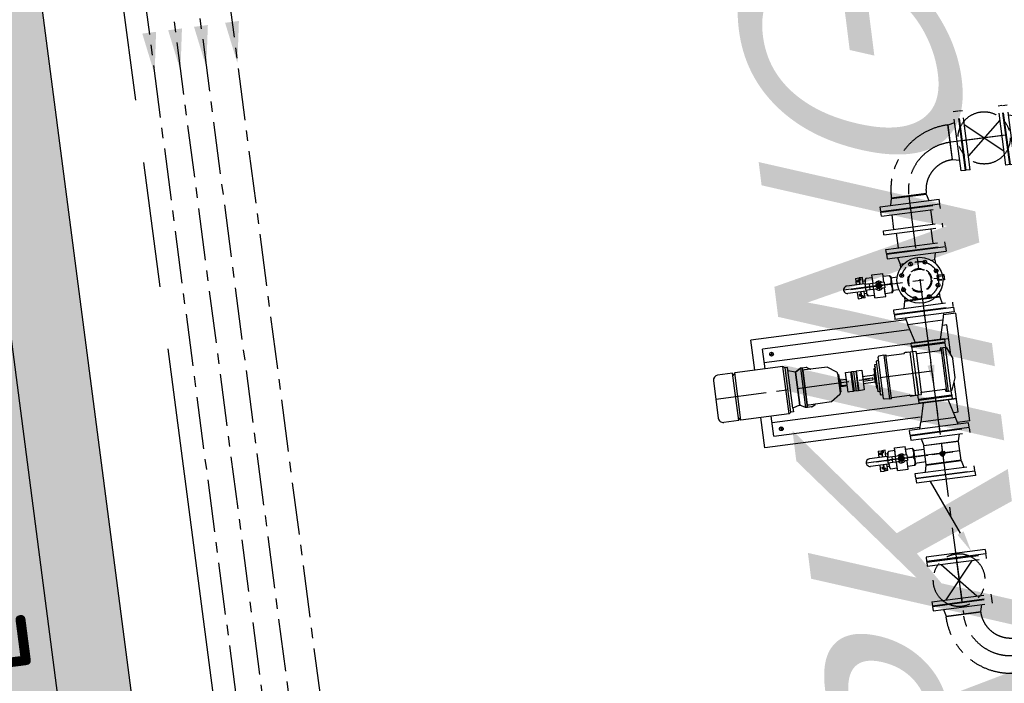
# Model space of a CAD drawing. Extents: x 117893332 to 118394757, y 454959407 to 455669244.
# Tile 243 of 256: x 118248366 to 118253081, y 455257434 to 455260611. Entities that reach past the tile are written whole.
import ezdxf

# ---------------------------------------------------------------- set-up
doc = ezdxf.new("R2010")
doc.units = 0
doc.header["$LTSCALE"] = 200
for name, pattern in [('AM_ISO08W050', [18, 12, -1.5, 3, -1.5]), ('CENTER', [2, 1.25, -0.25, 0.25, -0.25]), ('HIDDEN', [0.375, 0.25, -0.125])]:
    doc.linetypes.add(name, pattern=pattern)
doc.layers.get('0').update_dxf_attribs({"linetype": 'CONTINUOUS'})
for name, color, linetype in [('0H', 6, 'CENTER'), ('0Hid', 6, 'HIDDEN'), ('0Hu1', 6, 'CONTINUOUS'), ('0Symbol', 6, 'CONTINUOUS'), ('EL_N_A_EB00----REVISIE~-_-----', 1, 'CONTINUOUS'), ('GRAAFWERKZAAMHEDEN', 6, 'CONTINUOUS'), ('ME_N_D_EB00----hollandia~-_-----', 135, 'CONTINUOUS'), ('ZU_B_D_EB00----ONDERDEEL~-_-----', 7, 'CONTINUOUS'), ('ZU_N_-_TB00----tekst__50_^200~-_-----', 7, 'CONTINUOUS'), ('ZU_N_A_HV01----_arcering verharding gv asfalt~v_-----', 253, 'CONTINUOUS'), ('ZU_N_A_HV02----_arcering verharding ov betontegels-halfsteensverband~v_-----', 253, 'CONTINUOUS'), ('ZU_N_A_HV02----molgoot ov betonstraatsteen~v_-----', 253, 'CONTINUOUS'), ('ZU_N_A_HV02AAR-_arcering verharding ov betonstraatsteen-halfsteensverband~v_-----', 253, 'CONTINUOUS')]:
    doc.layers.add(name, color=color, linetype=linetype)
doc.layers.add('AM_7', color=6, linetype='AM_ISO08W050', lineweight=25)
doc.layers.add('ZU_N_-_DX1AMA--_maatvoering_LIN__18_^200', color=7, linetype='CONTINUOUS', lineweight=18)
doc.styles.add('BURO-025', font='Isocp.shx', dxfattribs={"height": 500})
doc.styles.add('TAUW-ISOCP', font='tcb_isocp.shx')
doc.styles.add('tcb_isocp', font='tcb_isocp.shx')
doc.dimstyles.new('tzu18-dot_^200', dxfattribs={"dimscale": 200, "dimtxt": 1.8, "dimasz": 3, "dimexe": 2, "dimexo": 0, "dimgap": 0.5, "dimtad": 1, "dimdec": 0, "dimzin": 0, "dimdsep": 46, "dimtxsty": 'TAUW-ISOCP', "dimblk": 'DOTSMALL', "dimcen": 2, "dimdle": 1.5, "dimclre": 8, "dimadec": 0, "dimazin": 0, "dimtp": 1, "dimtm": 1, "dimtfac": 1, "dimtix": 1, "dimtmove": 1, "dimatfit": 3, "dimldrblk": 'DOTSMALL', "dimfxl": 1, "dimtvp": 0.5, "dimtolj": 1, "dimtzin": 0, "dimlwd": -1, "dimlwe": 5, "dimarcsym": 0})
pattern_1 = [(97.41631, (118248804.68, 455213277.58), (-208.2432, -27.10636), []), (187.4163, (118248804.68, 455213277.6), (54.2127, -416.4864), [210, -210]), (187.4163, (118248777.57, 455213485.83), (54.2127, -416.4864), [-210, 210])]

# ---------------------------------------------------------------- blocks, each defined once
blk = doc.blocks.new('_DotSmall')
at = {"color": 0, "linetype": 'ByBlock', "const_width": 0.5}
blk.add_lwpolyline([(-0.0625, 0, 1), (0.0625, 0, 1)], format="xyb", close=True, dxfattribs=at)
blk = doc.blocks.new('*D186')
at = {"layer": 'ZU_N_-_DX1AMA--_maatvoering_LIN__18_^200', "color": 8, "lineweight": 5, "transparency": 16777216}
for p, q in [((118278757.1, 455268641.9), (118279128.1, 455265792.1)), ((118232215.2, 455260815), (118232359.8, 455259704.4))]:
    blk.add_line(p, q, dxfattribs=at)
at = {"layer": 'ZU_N_-_DX1AMA--_maatvoering_LIN__18_^200', "color": 0, "transparency": 16777216}
blk.add_line((118279373.9, 455266227.4), (118232010.7, 455260062.3), dxfattribs=at)
at = {"layer": 'ZU_N_-_DX1AMA--_maatvoering_LIN__18_^200', "color": 0, "transparency": 16777216, "xscale": 600, "yscale": 600, "zscale": 600}
for p, rotation in [((118279076.4, 455266188.7), 7.416313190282), ((118232308.2, 455260101), 187.416313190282)]:
    blk.add_blockref('_DotSmall', p, dxfattribs=dict(at, rotation=rotation))
at = {"layer": 'ZU_N_-_DX1AMA--_maatvoering_LIN__18_^200', "color": 0, "transparency": 16777216, "insert": (118253810.1, 455262617.5), "char_height": 360, "attachment_point": 5, "rotation": 187.4163, "style": 'TAUW-ISOCP'}
blk.add_mtext('\\A1;47163', dxfattribs=at)
blk = doc.blocks.new('*D187')
at = {"layer": 'ZU_N_-_DX1AMA--_maatvoering_LIN__18_^200', "color": 8, "lineweight": 5, "transparency": 16777216}
for p, q in [((118274071.9, 455265335.6), (118274216.5, 455264225)), ((118232334, 455259902.7), (118232478.6, 455258792.1))]:
    blk.add_line(p, q, dxfattribs=at)
at = {"layer": 'ZU_N_-_DX1AMA--_maatvoering_LIN__18_^200', "color": 0, "transparency": 16777216}
blk.add_line((118274462.4, 455264660.3), (118232129.4, 455259150), dxfattribs=at)
at = {"layer": 'ZU_N_-_DX1AMA--_maatvoering_LIN__18_^200', "color": 0, "transparency": 16777216, "xscale": 600, "yscale": 600, "zscale": 600}
for p, rotation in [((118274164.9, 455264621.6), 7.416313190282), ((118232426.9, 455259188.7), 187.416313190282)]:
    blk.add_blockref('_DotSmall', p, dxfattribs=dict(at, rotation=rotation))
at = {"layer": 'ZU_N_-_DX1AMA--_maatvoering_LIN__18_^200', "color": 0, "transparency": 16777216, "insert": (118253928.9, 455261705.2), "char_height": 360, "attachment_point": 5, "rotation": 187.4163, "style": 'TAUW-ISOCP'}
blk.add_mtext('\\A1;42090', dxfattribs=at)
blk = doc.blocks.new('*D198')
at = {"layer": 'ZU_N_-_DX1AMA--_maatvoering_LIN__18_^200', "color": 0, "transparency": 16777216}
blk.add_line((118248559, 455234176.9), (118230724.3, 455371190.8), dxfattribs=at)
at = {"layer": 'ZU_N_-_DX1AMA--_maatvoering_LIN__18_^200', "color": 8, "lineweight": 5, "transparency": 16777216}
for p, q in [((118230316.8, 455370835.2), (118231159.7, 455370944.9)), ((118239728, 455233330), (118248916.9, 455234526.1))]:
    blk.add_line(p, q, dxfattribs=at)
at = {"layer": 'ZU_N_-_DX1AMA--_maatvoering_LIN__18_^200', "color": 0, "transparency": 16777216, "xscale": 600, "yscale": 600, "zscale": 600}
for p, rotation in [((118230763.1, 455370893.3), 97.41631319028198), ((118248520.3, 455234474.4), 277.416313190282)]:
    blk.add_blockref('_DotSmall', p, dxfattribs=dict(at, rotation=rotation))
at = {"layer": 'ZU_N_-_DX1AMA--_maatvoering_LIN__18_^200', "color": 0, "transparency": 16777216, "insert": (118247961.7, 455236596.2), "char_height": 360, "attachment_point": 5, "rotation": 97.4163, "style": 'TAUW-ISOCP'}
blk.add_mtext('\\A1;137570', dxfattribs=at)
blk = doc.blocks.new('LD150ba')
for p, q in [((0, 142.5), (0, -142.5)), ((0, 142.5), (19, 142.5)), ((19, 142.5), (19, -142.5)), ((191, 142.5), (191, -142.5)), ((191, 142.5), (210, 142.5)), ((210, 142.5), (210, -142.5)), ((19, -75), (191, 75)), ((19, 75), (191, -75)), ((0, -142.5), (19, -142.5)), ((191, -142.5), (210, -142.5))]:
    blk.add_line(p, q)
at = {"color": 0, "linetype": 'ByBlock'}
blk.add_line((0, 0), (210, 0), dxfattribs=at)
blk.add_circle((105, 0), 125)
blk = doc.blocks.new('B150')
for p, q in [((-84.1, 0), (84.2, 0)), ((228.5, -144.3), (228.5, -312.6))]:
    blk.add_line(p, q)
for radius in [312.6, 144.3]:
    blk.add_arc((228.5, 0), radius, 180, 270)
at = {"color": 0, "linetype": 'ByBlock'}
blk.add_arc((228.5, 0), 228.5, 180, 270, dxfattribs=at)
blk = doc.blocks.new('Vof150')
for p, q in [((-92, -33), (-84.15, 0)), ((-84.15, 0), (84.15, 0)), ((84.15, 0), (92, -33)), ((-142.5, -33), (142.5, -33)), ((-142.5, -55), (-142.5, -33)), ((142.5, -55), (142.5, -33)), ((-142.5, -55), (142.5, -55))]:
    blk.add_line(p, q)
blk = doc.blocks.new('A$C4958029E')
for p, q in [((-290, -142.5), (-290, 142.5)), ((-290, 142.5), (-268, 142.5)), ((-268, 142.5), (-268, -142.5)), ((268, 142.5), (268, -142.5)), ((290, 142.5), (268, 142.5)), ((290, -142.5), (290, 142.5)), ((-210, 100), (-210, 81.5)), ((-65, 100), (-210, 100)), ((-145, -790), (-145, 100)), ((-101, 85.2), (-47.2, 107.3)), ((47.2, 107.3), (-47.2, 107.3)), ((101, 85.2), (47.2, 107.3)), ((210, 100), (65, 100)), ((145, -790), (145, 100)), ((145, 100), (145, -80)), ((210, 81.5), (210, 100)), ((-268, 92), (-235, 84.2)), ((-235, 84.2), (-235, -84.2)), ((-235, 84.2), (-145, 60)), ((-145, 80), (-145, -80)), ((-145, -80), (-145, 80)), ((-145, 80), (-130, 80)), ((-145, 0), (-145, 60)), ((-130, 80), (-130, -80)), ((-125, 80), (-130, 80)), ((-125, 80), (-105, 80.5)), ((-125, 80), (-125, -80)), ((105, 80.5), (-105, 80.5)), ((-105, 67.5), (-105, 80.5)), ((105, 67.5), (-105, 67.5)), ((-105, 57.1), (-105, 67.5)), ((-105, 57.5), (105, 57.5)), ((-94.5, 52.9), (-103.5, 55.1)), ((-93, -59.7), (-93, 50.9)), ((93, -59.7), (93, 50.9)), ((94.5, 52.9), (103.5, 55.1)), ((125, 80), (105, 80.5)), ((105, 67.5), (105, 80.5)), ((105, 57.1), (105, 67.5)), ((125, -80), (125, 80)), ((125, 80), (130, 80)), ((125, 0), (125, 66.8)), ((130, -80), (130, 80)), ((130, 80), (145, 80)), ((235, 84.2), (145, 60)), ((145, -80), (145, 80)), ((145, 0), (145, 60)), ((268, 92), (235, 84.2)), ((235, 84.2), (235, -84.2)), ((-268, -92), (-235, -84.2)), ((-145, -60), (-235, -84.2)), ((-210, -81.5), (-210, -790)), ((-130, -80), (-145, -80)), ((-125, -80), (-130, -80)), ((-125, -80), (-105, -80.5)), ((-105, -62.5), (-93, -62.5)), ((-105, -77.5), (-105, -62.5)), ((105, -77.5), (-105, -77.5)), ((-105, -117.5), (-105, -77.5)), ((-105, -92.5), (105, -92.5)), ((-96, -62.5), (93, -62.5)), ((18.1, -77.5), (105, -77.5)), ((105, -62.5), (93, -62.5)), ((105, -77.5), (105, -62.5)), ((105, -117.5), (105, -77.5)), ((125, -80), (105, -80.5)), ((125, -80), (130, -80)), ((145, -80), (130, -80)), ((145, -60), (235, -84.2)), ((210, -790), (210, -81.5)), ((268, -92), (235, -84.2)), ((-105, -97.5), (-105, -114.5)), ((-104, -117.5), (-105, -117.5)), ((-101, -206.5), (-101, -120.5)), ((101, -206.5), (101, -120.5)), ((104, -117.5), (105, -117.5)), ((105, -97.5), (105, -114.5)), ((-290, -142.5), (-268, -142.5)), ((290, -142.5), (268, -142.5)), ((-105, -207.5), (-101, -206.5)), ((105, -207.5), (-105, -207.5)), ((-105, -217.5), (-105, -207.5)), ((-105, -217.5), (105, -217.5)), ((-105, -217.5), (-103.2, -242.7)), ((105, -207.5), (101, -206.5)), ((105, -217.5), (103.2, -242.7)), ((105, -217.5), (105, -207.5)), ((100.2, -245.5), (-100.2, -245.5)), ((-82.5, -245.5), (-82.5, -254.5)), ((-79.5, -257.5), (65, -257.5)), ((-65, -257.5), (-65, -267.5)), ((-65, -267.5), (-50, -267.5)), ((-56, -267.5), (-59, -267.5)), ((-50, -267.5), (-46, -271.5)), ((-46, -271.5), (-50, -267.5)), ((50, -267.5), (-50, -267.5)), ((46, -271.5), (-46, -271.5)), ((-22.5, -274.5), (-22.5, -271.5)), ((-22.5, -271.5), (0, -271.5)), ((22.5, -274.5), (-22.5, -274.5)), ((-17.5, -332), (-17.5, -274.5)), ((17.5, -274.5), (17.5, -332)), ((79.5, -257.5), (22.5, -257.5)), ((22.5, -271.5), (22.5, -274.5)), ((50, -267.5), (46, -271.5)), ((65, -267.5), (50, -267.5)), ((65, -257.5), (65, -267.5)), ((82.5, -245.5), (82.5, -254.5)), ((-5, -332), (-5, -287.5)), ((5, -332), (5, -287.5)), ((-47.5, -332), (47.5, -332)), ((-47.5, -358), (-47.5, -332)), ((-47.5, -358), (47.5, -358)), ((-47.5, -381), (-47.5, -361)), ((-47.5, -361), (47.5, -361)), ((-47.5, -371), (47.5, -371)), ((47.5, -332), (47.5, -358)), ((47.5, -361), (47.5, -381)), ((-47.5, -381), (47.5, -381)), ((-47.5, -410), (-47.5, -384)), ((47.5, -384), (-47.5, -384)), ((47.5, -410), (-47.5, -410)), ((-15, -441), (-15, -410)), ((14.5, -410), (14.5, -434)), ((18, -410), (18, -438)), ((47.5, -384), (47.5, -402)), ((47.5, -402), (47.5, -410)), ((-54, -451.2), (-83.1, -494.8)), ((-46.5, -449), (-49.8, -449)), ((-46.5, -449), (46.5, -449)), ((-42.5, -445), (42.5, -445)), ((-17.5, -445), (-17.5, -441)), ((-17.5, -441), (-15, -441)), ((15, -438.5), (-15, -438.5)), ((15, -441), (-15, -441)), ((18, -438), (15, -438)), ((15, -438), (15, -441)), ((15, -441), (17.5, -441)), ((17.5, -441), (17.5, -445)), ((46.5, -449), (49.8, -449)), ((54, -451.2), (83.1, -494.8)), ((-83.1, -494.8), (-84.3, -561.8)), ((83.1, -494.8), (84.3, -561.8)), ((-84.3, -561.8), (-84.5, -573.8)), ((84.3, -561.8), (84.5, -573.8)), ((-95, -593.3), (-95, -612.5)), ((95, -612.5), (-95, -612.5)), ((-95, -612.5), (-95, -622)), ((-94.3, -590.8), (-85.1, -574.9)), ((-84.5, -573.8), (-85, -603.5)), ((-85, -603.5), (-85, -612)), ((-85, -612), (95, -612)), ((-85, -612.5), (95, -612.5)), ((84.5, -573.8), (85, -603.5)), ((85, -603.5), (85, -612)), ((94.3, -590.8), (85.1, -574.9)), ((95, -593.3), (95, -612.5)), ((95, -612.5), (95, -622)), ((-95, -622), (95, -622)), ((-95, -622), (-80, -648)), ((-95, -622), (-80, -648)), ((-80, -648), (-95, -622)), ((-80, -648.5), (-90, -682)), ((-80, -648), (80, -648)), ((-80, -648), (80, -648)), ((-80, -648.5), (-80, -648)), ((-80, -648.5), (80, -648.5)), ((-80, -648.5), (80, -648.5)), ((-80, -648.5), (-80, -648.5)), ((95, -622), (80, -648)), ((95, -622), (80, -648)), ((80, -648.5), (80, -648)), ((80, -648.5), (80, -648.5)), ((80, -648.5), (90, -682)), ((-107, -694), (-114, -704)), ((114, -704), (-114, -704)), ((-114, -704), (-114, -936.7)), ((-107, -682), (-107, -694)), ((90, -682), (-107, -682)), ((107, -694), (-107, -694)), ((90, -682), (107, -682)), ((107, -682), (107, -694)), ((107, -694), (114, -704)), ((114, -704), (114, -936.7)), ((-114, -790), (-210, -790)), ((210, -790), (114, -790)), ((-114, -936.7), (-102.6, -946.7)), ((114, -936.7), (-114, -936.7)), ((114, -936.7), (102.6, -946.7)), ((-114, -946.7), (-114, -1019.3)), ((114, -946.7), (-114, -946.7)), ((114, -946.7), (114, -1019.3)), ((-90.6, -1042.7), (90.6, -1042.7))]:
    blk.add_line(p, q)
blk.add_lwpolyline([(14.5, -434), (14.5, -434.1), (14.5, -434.3), (14.5, -434.4), (14.5, -434.6), (14.5, -434.7), (14.5, -434.8), (14.5, -435), (14.5, -435.1), (14.5, -435.2), (14.5, -435.4), (14.5, -435.5), (14.5, -435.6), (14.5, -435.8), (14.5, -435.9), (14.5, -436), (14.5, -436.1), (14.5, -436.2), (14.6, -436.4), (14.6, -436.5), (14.6, -436.6), (14.6, -436.7), (14.6, -436.8), (14.6, -436.9), (14.6, -437), (14.7, -437.1), (14.7, -437.2), (14.7, -437.2), (14.7, -437.3), (14.7, -437.4), (14.7, -437.5), (14.7, -437.5), (14.8, -437.6), (14.8, -437.7), (14.8, -437.7), (14.8, -437.8), (14.8, -437.8), (14.9, -437.8), (14.9, -437.9), (14.9, -437.9), (14.9, -437.9), (14.9, -438), (14.9, -438), (15, -438), (15, -438), (15, -438)])
for centre in [(-180, -750), (180, -750)]:
    blk.add_circle(centre, 9)
for centre, radius, start, end in [((-105, 82.5), 2, 270, 360), ((-103, 57.1), 2, 180, 255.9638), ((-100, 82.3), 3, 108.6418, 180), ((-95, 50.9), 2, 360, 75.9637), ((95, 50.9), 2, 104.0363, 180), ((100, 82.3), 3, 360, 71.3582), ((105, 82.5), 2, 180, 270), ((103, 57.1), 2, 284.0362, 360), ((-96, -59.5), 3, 270, 360), ((96, -59.5), 3, 180, 270), ((-104, -120.5), 3, 360, 90), ((104, -120.5), 3, 90, 180), ((-100.2, -242.5), 3, 184.0856, 270), ((-79.5, -254.5), 3, 180, 270), ((0, -287.5), 5, 360, 180), ((79.5, -254.5), 3, 270, 360), ((100.2, -242.5), 3, 270, 355.9144), ((-49.8, -454), 5, 90, 146.2268), ((-46.5, -445), 4, 270, 0), ((46.5, -445), 4, 180, 270), ((49.8, -454), 5, 33.7732, 90), ((-90, -593.3), 5, 150, 180), ((-89.5, -572.4), 5, 330, 359), ((89.5, -572.4), 5, 181, 210), ((90, -593.3), 5, 0, 30), ((-90.6, -1019.3), 23.4, 180, 270), ((90.6, -1019.3), 23.4, 270, 0)]:
    blk.add_arc(centre, radius, start, end)
at = {"layer": '0H', "color": 1, "linetype": 'CENTER'}
for p, q in [((-290, 0), (290, 0)), ((0, 0), (0, -1042.7))]:
    blk.add_line(p, q, dxfattribs=at)
at = {"layer": '0H'}
for p, q in [((-189, -750), (-171, -750)), ((-180, -759), (-180, -741)), ((171, -750), (189, -750)), ((180, -759), (180, -741))]:
    blk.add_line(p, q, dxfattribs=at)
blk = doc.blocks.new('TK150')
for p, q in [((3, 142.5), (3, -142.5)), ((3, 142.5), (25, 142.5)), ((25, 142.5), (25, -142.5)), ((381, 142.5), (381, -142.5)), ((381, 142.5), (403, 142.5)), ((403, 142.5), (403, -142.5)), ((288.8, 36.3), (25, -74.3)), ((3, -142.5), (25, -142.5)), ((381, -142.5), (403, -142.5))]:
    blk.add_line(p, q)
blk.add_solid([(282.3, 51.7), (295.2, 21), (381, 75)])
blk = doc.blocks.new('sok-DN15ba')
at = {"color": 0, "linetype": 'ByBlock'}
for p, q in [((12.5, 0), (-12.5, 0)), ((0, -12.5), (0, 12.5))]:
    blk.add_line(p, q, dxfattribs=at)
for radius in [12.5, 7.5]:
    blk.add_circle((0, 0), radius)
blk.add_arc((0, 0), 8.5, 180, 90)
blk = doc.blocks.new('Vlf150')
for p, q in [((-142.5, 0), (142.5, 0)), ((-142.5, -20), (-142.5, 0)), ((142.5, -20), (142.5, 0)), ((-142.5, -20), (142.5, -20))]:
    blk.add_line(p, q)
blk = doc.blocks.new('KK_DN50ba')
for p, q in [((25.6, 55.1), (-26.4, 55.1)), ((-26.4, 55.1), (-26.4, 14)), ((25.6, 55.1), (25.6, 14)), ((25.6, 48.4), (25.6, 14)), ((-63.4, 35.6), (-57.8, 42)), ((-63.4, -35.6), (-63.4, 35.6)), ((-57.8, 42), (-26.4, 42)), ((-57.8, 0), (-28.4, 0)), ((-28.4, 14), (65.4, 14)), ((-28.4, -14), (-28.4, 14)), ((-26.4, 42), (-26.4, 14)), ((57.1, 42), (25.6, 42)), ((27.7, -14), (27.7, 14)), ((44.3, -14), (44.3, 14)), ((62.6, 35.6), (57.1, 42)), ((62.6, 14), (62.6, 35.6)), ((65.4, 18.2), (151.4, 18.2)), ((65.4, -18.2), (65.4, 18.2)), ((-57.8, -42), (-63.4, -35.6)), ((-26.4, -42), (-57.8, -42)), ((-28.4, -14), (65.4, -14)), ((-26.4, -14), (-26.4, -42)), ((-26.4, -14), (-26.4, -55.1)), ((25.6, -14), (25.6, -48.4)), ((25.6, -14), (25.6, -55.1)), ((25.6, -42), (57.1, -42)), ((57.1, -42), (62.6, -35.6)), ((62.6, -35.6), (62.6, -14)), ((65.4, -18.2), (151.4, -18.2)), ((25.6, -55.1), (-26.4, -55.1))]:
    blk.add_line(p, q)
blk.add_lwpolyline([(-5.6, 9.1), (-10.9, 0), (-5.6, -9.1), (4.9, -9.1), (10.1, 0), (4.9, 9.1)], close=True)
for radius in [13.1, 8.27, 6.13]:
    blk.add_circle((-0.4, 0), radius)
for centre, radius, start, end in [((-21, 21), 42.3, 150.2533, 209.7467), ((-21, -21), 42.3, 150.2533, 209.7467), ((-0.4, 0), 21, 41.8103, 138.1897), ((-0.4, 0), 7, 168.4465, 99.6448), ((20.3, 21), 42.3, 350.4908, 29.7467), ((151.4, 0), 18.2, 270, 90), ((-0.4, 0), 21, 221.8103, 318.1897), ((20.3, -21), 42.3, 330.2533, 9.5092)]:
    blk.add_arc(centre, radius, start, end)
at = {"layer": '0H'}
for p, q in [((-0.4, -21), (-0.4, 21)), ((-63.4, 0), (169.6, 0))]:
    blk.add_line(p, q, dxfattribs=at)
blk = doc.blocks.new('slibverwerkingsgebouw')
for p, q in [((12240.3, 3980.4), (12386.3, 3980.5)), ((12240.8, 3230.5), (12240.3, 3980.4)), ((12614.3, 3980.6), (12760.3, 3980.7)), ((12760.8, 3230.8), (12760.3, 3980.7)), ((12241, 2990.4), (12240.9, 3050.3)), ((12761, 2990.7), (12760.9, 3050.6)), ((12241, 2990.4), (12761, 2990.7))]:
    blk.add_line(p, q)
at = {"layer": '0H'}
for p, q in [((18032.1, 6649.3), (10435.2, 6644.1)), ((17726.8, 6524.2), (10560.3, 6519.3)), ((17726.9, 6399.2), (10685.4, 6394.4)), ((17566.6, 6249), (10835.5, 6244.5)), ((12105.2, 3056.1), (12104.9, 3473.4)), ((12939.1, 3474), (12939.4, 3056.7)), ((12908.3, 3215.7), (12901, 3233.2)), ((12970.3, 3215.7), (12977.6, 3233.3)), ((13177.3, 3224.4), (13106.8, 3224.3)), ((13266.8, 3233.8), (13197.3, 3233.8)), ((12105.1, 3190.3), (12105.1, 3090.3)), ((12864.5, 3171.8), (12846.9, 3179.1)), ((13014.2, 3171.9), (13031.7, 3179.2)), ((13344.9, 3141.1), (11328.9, 3139.7)), ((12155.1, 3140.3), (12055.1, 3140.2)), ((12864.5, 3109.8), (12847, 3102.5)), ((12908.4, 3066), (12901.2, 3048.4)), ((12970.4, 3066), (12977.7, 3048.5)), ((13014.2, 3109.9), (13031.8, 3102.6)), ((13177.4, 3056.9), (13106.9, 3056.8)), ((13266.9, 3046.7), (13197.4, 3046.7)), ((13577.6, -140.7), (13575.5, 2910.8))]:
    blk.add_line(p, q, dxfattribs=at)
at = {"layer": '0H', "ltscale": 0.1}
blk.add_line((12104.9, 3459.6), (12105.1, 3210.6), dxfattribs=at)
at = {"layer": '0H'}
blk.add_circle((12939.4, 3140.8), 90, dxfattribs=at)
at = {"layer": '0Hid'}
for p, q in [((12951.9, 3056.7), (12926.9, 3056.7)), ((12926.9, 3036.6), (12926.9, 3056.7)), ((12930.9, 3056.7), (12930.9, 3036.2)), ((12930.9, 3031.2), (12930.9, 3023.7)), ((12931.9, 3056.7), (12931.9, 3036.1)), ((12931.9, 3031.1), (12931.9, 3023.7)), ((12946.9, 3056.7), (12946.9, 3036.1)), ((12946.9, 3031.1), (12946.9, 3023.7)), ((12947.9, 3056.7), (12947.9, 3036.2)), ((12947.9, 3031.2), (12947.9, 3023.7)), ((12951.9, 3036.6), (12951.9, 3056.7))]:
    blk.add_line(p, q, dxfattribs=at)
for radius in [57.1, 53.5]:
    blk.add_circle((12939.4, 3140.8), radius, dxfattribs=at)
at = {"layer": '0Hu1'}
for p, q in [((12055.9, 3445.1), (12055.9, 3428.6)), ((12086.7, 3445.1), (12055.9, 3445.1)), ((12153.9, 3445.2), (12123.1, 3445.1)), ((12153.9, 3445.2), (12153.9, 3428.6)), ((12890.1, 3445.7), (12890.2, 3429.1)), ((12920.9, 3445.7), (12890.1, 3445.7)), ((12988.2, 3445.7), (12957.4, 3445.7)), ((12988.2, 3445.7), (12988.2, 3429.2)), ((12086.7, 3428.6), (12055.9, 3428.6)), ((12086.7, 3427.1), (12055.9, 3427.1)), ((12055.9, 3411.1), (12055.9, 3427.1)), ((12055.9, 3411.1), (12086.7, 3411.1)), ((12059.3, 3428.6), (12059.3, 3419.4)), ((12066.9, 3419.4), (12059.3, 3419.4)), ((12064.4, 3423.6), (12064.4, 3428.6)), ((12066.9, 3423.6), (12064.4, 3423.6)), ((12074.8, 3437.1), (12066.9, 3437.1)), ((12066.9, 3432.1), (12066.9, 3437.1)), ((12071.9, 3432.1), (12066.9, 3432.1)), ((12066.9, 3419.4), (12066.9, 3423.6)), ((12071.9, 3427.1), (12071.9, 3432.1)), ((12074.8, 3427.1), (12074.8, 3437.1)), ((12074.8, 3401.5), (12074.8, 3411.1)), ((12153.9, 3428.6), (12123.1, 3428.6)), ((12153.9, 3427.2), (12123.1, 3427.2)), ((12123.1, 3411.2), (12153.9, 3411.2)), ((12135.1, 3437.2), (12142.9, 3437.2)), ((12135.1, 3427.2), (12135.1, 3437.2)), ((12135.1, 3401.5), (12135.1, 3411.2)), ((12137.9, 3432.2), (12142.9, 3432.2)), ((12137.9, 3427.2), (12137.9, 3432.2)), ((12142.9, 3432.2), (12142.9, 3437.2)), ((12143, 3423.6), (12145.5, 3423.6)), ((12143, 3419.5), (12143, 3423.6)), ((12143, 3419.5), (12150.5, 3419.5)), ((12145.5, 3423.6), (12145.5, 3428.6)), ((12150.5, 3428.6), (12150.5, 3419.5)), ((12153.9, 3411.2), (12153.9, 3427.2)), ((12921, 3429.2), (12890.2, 3429.1)), ((12921, 3427.7), (12890.2, 3427.7)), ((12890.2, 3411.7), (12890.2, 3427.7)), ((12890.2, 3411.7), (12921, 3411.7)), ((12893.6, 3429.1), (12893.6, 3420)), ((12901.1, 3420), (12893.6, 3420)), ((12898.6, 3424.1), (12898.6, 3429.1)), ((12901.1, 3424.1), (12898.6, 3424.1)), ((12901.1, 3420), (12901.1, 3424.1)), ((12909, 3437.7), (12901.2, 3437.7)), ((12901.2, 3432.7), (12901.2, 3437.7)), ((12906.2, 3432.7), (12901.2, 3432.7)), ((12906.2, 3427.7), (12906.2, 3432.7)), ((12909, 3427.7), (12909, 3437.7)), ((12909, 3402.1), (12909, 3411.7)), ((12988.2, 3429.2), (12957.4, 3429.2)), ((12988.2, 3427.7), (12957.4, 3427.7)), ((12957.4, 3411.7), (12988.2, 3411.7)), ((12969.3, 3437.7), (12977.2, 3437.7)), ((12969.3, 3427.7), (12969.3, 3437.7)), ((12969.3, 3402.1), (12969.3, 3411.7)), ((12972.2, 3432.7), (12977.2, 3432.7)), ((12972.2, 3427.7), (12972.2, 3432.7)), ((12977.2, 3432.7), (12977.2, 3437.7)), ((12977.2, 3424.2), (12979.7, 3424.2)), ((12977.2, 3420), (12977.2, 3424.2)), ((12977.2, 3420), (12984.8, 3420.1)), ((12979.7, 3424.2), (12979.7, 3429.2)), ((12984.7, 3429.2), (12984.8, 3420.1)), ((12988.2, 3411.7), (12988.2, 3427.7)), ((12074.9, 3276.6), (12074.9, 3224.4)), ((12135.2, 3276.7), (12135.2, 3224.4)), ((12909.1, 3277.2), (12909.1, 3246.6)), ((12969.4, 3277.2), (12969.4, 3246.7)), ((13061.8, 3283.4), (13062, 2998.4)), ((13083.8, 3283.4), (13061.8, 3283.4)), ((13083.8, 3283.4), (13084, 2998.4)), ((13289.8, 3283.6), (13290, 2998.6)), ((13289.8, 3283.6), (13311.8, 3283.6)), ((13311.8, 3283.6), (13312, 2998.6)), ((12059.3, 3224.4), (12150.8, 3224.5)), ((12059.4, 3056.1), (12059.3, 3224.4)), ((12150.9, 3056.2), (12150.8, 3224.5)), ((12850.9, 3056.6), (12850.8, 3224.9)), ((12868.5, 3224.9), (12850.8, 3224.9)), ((13026.8, 3225.1), (13010.1, 3225)), ((13026.8, 3206.2), (13026.8, 3225.1)), ((13061.8, 3232.9), (13028.8, 3225.1)), ((13028.8, 3225.1), (13028.8, 3203.4)), ((13311.8, 3233.1), (13344.8, 3225.3)), ((13344.8, 3225.3), (13344.9, 3057)), ((13026.9, 3056.8), (13026.9, 3075.6)), ((13028.9, 3078.4), (13028.9, 3056.8)), ((12059.4, 3056.1), (12150.9, 3056.2)), ((12868.6, 3056.6), (12850.9, 3056.6)), ((12926.9, 3023.7), (12926.9, 3031.6)), ((12951.9, 3023.7), (12926.9, 3023.7)), ((12951.9, 3023.7), (12951.9, 3031.6)), ((13026.9, 3056.8), (13010.3, 3056.7)), ((13028.9, 3056.8), (13061.9, 3048.9)), ((13344.9, 3057), (13311.9, 3049.1)), ((13084, 2998.4), (13062, 2998.4)), ((13290, 2998.6), (13312, 2998.6)), ((13491.4, 2910.7), (13659.7, 2910.8))]:
    blk.add_line(p, q, dxfattribs=at)
for centre, radius in [((12939.4, 3140.8), 110), ((12904.9, 3224), 9), ((12973.7, 3224), 9), ((12856.2, 3175.2), 9), ((13022.5, 3175.3), 9), ((12856.2, 3106.3), 9), ((13022.5, 3106.5), 9), ((12905, 3057.7), 9), ((12973.9, 3057.7), 9)]:
    blk.add_circle(centre, radius, dxfattribs=at)
at = {"layer": '0Symbol'}
for points in [[(14590.9, 6613.6), (14390.9, 6646.8), (14590.9, 6680.3)], [(14591, 6488.7), (14391, 6521.9), (14590.9, 6555.4)], [(14591.1, 6363.7), (14391, 6396.9), (14591, 6430.4)], [(14591.2, 6213.7), (14391.1, 6246.9), (14591.1, 6280.4)], [(12529.5, 3123.9), (12429.5, 3140.5), (12529.5, 3157.2)]]:
    blk.add_solid(points, dxfattribs=at)
at = {"layer": 'AM_7'}
blk.add_line((3478.3, 6745.2), (18242, 6755.3), dxfattribs=at)
at = {"layer": '0H', "color": 1, "linetype": 'CENTER', "xscale": -1}
for name, p, rotation in [('Vof150', (11328.9, 3139.7), 90.03906185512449), ('LD150ba', (11596.9, 3139.9), 0.03906527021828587), ('Vof150', (12152.9, 3140.3), 90.03906185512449), ('B150', (11098, 2911.1), 180.0390652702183), ('Vof150', (13575.7, 2584.8), 180.0390652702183)]:
    blk.add_blockref(name, p, dxfattribs=dict(at, rotation=rotation))
at = {"layer": '0H', "color": 1, "linetype": 'CENTER'}
for name, p, rotation in [('Vof150', (12057.9, 3140.2), 270.0390618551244), ('Vof150', (12848.9, 3140.8), 270.0390618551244), ('Vlf150', (13106.9, 3141), 270.0390618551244), ('Vlf150', (13197.3, 3141), 270.0390618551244), ('Vlf150', (13286.9, 3141.1), 270.0390618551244), ('B150', (13575.5, 2912.8), 180.0390652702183), ('Vof150', (13575.5, 2910.8), 0.03906527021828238), ('LD150ba', (13575.7, 2642.8), 90.03906185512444)]:
    blk.add_blockref(name, p, dxfattribs=dict(at, rotation=rotation))
at = {"layer": '0Hid', "color": 1, "linetype": 'CENTER', "xscale": -1, "rotation": 270.0390618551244}
blk.add_blockref('sok-DN15ba', (12105.1, 3140.3), dxfattribs=at)
at = {"layer": '0Hu1'}
for name, p, rotation in [('A$C4958029E', (12500.9, 3140.5), 180.0390652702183), ('KK_DN50ba', (12105, 3338.9), 90.03906185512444), ('KK_DN50ba', (12939.2, 3339.5), 90.03906185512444)]:
    blk.add_blockref(name, p, dxfattribs=dict(at, rotation=rotation))
at = {"layer": '0Hu1', "color": 1, "linetype": 'CENTER', "rotation": 180.0390652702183}
blk.add_blockref('TK150', (12002.9, 3140.2), dxfattribs=at)
blk = doc.blocks.new('A$C6DFC50BF')
at = {"layer": 'GRAAFWERKZAAMHEDEN'}
blk.add_lwpolyline([(62068.1, -58359.8), (69491.3, -58359.8), (69491.3, -59073.5), (62068.1, -59073.5)], close=True, dxfattribs=at)
at = {"layer": 'GRAAFWERKZAAMHEDEN', "color": 2, "style": 'BURO-025'}
blk.add_text('SLEUFBREEDTE=1000mm', height=500, rotation=359.9837, dxfattribs=at).set_placement((62102.2, -58969.5))

msp = doc.modelspace()

# ---------------------------------------------------------------- hatches: boundary and pattern name
at = {"layer": 'ZU_N_A_HV01----_arcering verharding gv asfalt~v_-----'}
h = msp.add_hatch(dxfattribs=at)
h.set_pattern_fill('ASFALT', color=256, scale=3000)
h.set_pattern_definition([(157.41631, (118248804.68, 455213277.6), (-144.0122, -346.24485), []), (217.41631, (118248804.68, 455213277.6), (227.85075, -297.8406), [])])
h.paths.add_polyline_path([(118253562.5, 455173882.8, -0.413671), (118245855.8, 455163886.8), (118232779.4, 455162183.4, -0.239601), (118226539.3, 455164396.4), (118222931.6, 455163926.7), (118222383.7, 455168135.5), (118218106.9, 455167574.6), (118214434.7, 455164219.5), (118215506.4, 455155986.2), (118286398.3, 455165214), (118285827.7, 455169598.1), (118269443.6, 455167465.5, -0.414214), (118257765.8, 455176453.3), (118256227.9, 455188268.7, -0.414214), (118265215.7, 455199946.5), (118292266.1, 455203467.5), (118291600.1, 455208584.4), (118288512.1, 455208182.4, -0.414214), (118286360.3, 455209838.5), (118282082.5, 455242702.4), (118277103.6, 455242054.3, -0.414214), (118269661, 455247782.5), (118267518.7, 455264240.6), (118262945.7, 455263645.4), (118267639.6, 455227475.9), (118267223.1, 455227422), (118267223.1, 455227421.8), (118252708.4, 455225559), (118252749.8, 455225241.2), (118251437.4, 455225070.9), (118250715, 455230620.6), (118243327.3, 455287376.9), (118243629.7, 455287416.2), (118243124.4, 455290872.4), (118240928.7, 455307740.1, -0.414214), (118245603.8, 455313814.3), (118274546.5, 455317581.7), (118274030.2, 455321548.3), (118245583.3, 455317845.4, -0.414214), (118239509, 455322520.5), (118233549.8, 455368302.3, 0.414214), (118222813.3, 455376565.6), (118207809.9, 455374612.7, 0.414214), (118199546.6, 455363876.2), (118205505.9, 455318094.4, -0.414212), (118200830.9, 455312020.1), (118163460.6, 455307155.6), (118165370.9, 455292480.2), (118168069.6, 455292831.5), (118168020.6, 455293207.6, -0.414213), (118177008.5, 455304885.4), (118193278.4, 455307003.2, -0.134342), (118196112.3, 455306610.7), (118204322.8, 455303093.5), (118205538.1, 455305921.5, -0.264812), (118209818.1, 455309156.2), (118230144.2, 455311802, -0.414214), (118236218.5, 455307127), (118240860.1, 455271468.1, -0.414214), (118236185, 455265393.9), (118214173, 455262528.6), (118214897.7, 455256960.6, -0.414214), (118212810.3, 455254248.5), (118211683.3, 455254101.8), (118212034, 455251407.1), (118215577.2, 455248630.1), (118219142.1, 455249094.1), (118218436.6, 455254511.8, -0.414229), (118220524, 455257224), (118236969.8, 455259364.7, -0.414213), (118243044, 455254689.7), (118246252.7, 455230039.7)])
h.paths.add_polyline_path([(118261528.7, 455214269.2, -0.414214), (118263616.1, 455216981.4), (118275257.9, 455218496.7, -0.414214), (118277970, 455216409.4), (118278976.7, 455208675.7, -0.414214), (118276889.3, 455205963.6), (118274097.8, 455205600.3, -0.414214), (118272506.4, 455206825.1), (118272485.3, 455206987.6), (118269242.6, 455206565.5), (118269263.8, 455206403, -0.414214), (118268038.9, 455204811.6), (118265247.5, 455204448.2, -0.414214), (118262535.4, 455206535.6)], flags=16)
h.paths.add_polyline_path([(118241537.9, 455300913.5), (118240100, 455300726.2), (118239912.7, 455302164.1), (118241350.6, 455302351.4)], flags=16)
h.paths.add_polyline_path([(118240440.7, 455309039.9), (118239002.9, 455308852.6), (118238815.6, 455310290.4), (118240253.4, 455310477.7)], flags=16)
h.paths.add_polyline_path([(118229627.9, 455315768.6), (118215546.7, 455313935.7, -0.414214), (118209472.4, 455318610.7), (118204138, 455359592.1, -0.414239), (118213125.7, 455371270.9), (118217290.6, 455371813, -0.414214), (118228968.4, 455362825.1), (118234303, 455321842.8, -0.414214)], flags=16)
h.paths.add_polyline_path([(118229573.7, 455316185), (118215492.5, 455314352.1, -0.414214), (118209888.9, 455318664.9), (118204554.5, 455359646.4, -0.41424), (118213180, 455370854.4), (118217344.8, 455371396.5, -0.414214), (118228551.9, 455362770.9), (118233886.5, 455321788.6, -0.414214)], flags=0)
h.paths.add_polyline_path([(118232786.1, 455366810.1), (118231546.6, 455366648.6), (118231359.3, 455368086.5), (118232598.8, 455368248)], flags=0)
at = {"layer": 'ZU_N_A_HV02----_arcering verharding ov betontegels-halfsteensverband~v_-----'}
h = msp.add_hatch(dxfattribs=at)
h.set_pattern_fill('TEGELS', color=256, scale=1200)
h.set_pattern_definition([(97.4163, (118248804.68, 455213277.58), (-297.4903, -38.7234), []), (187.4163, (118248804.68, 455213277.58), (38.7234, -297.4903), [300, -300]), (187.4163, (118248785.3, 455213426.33), (38.7234, -297.4903), [-300, 300])])
h.paths.add_polyline_path([(118278797.8, 455275302), (118282155.1, 455249509.7), (118281628, 455249441.1, 0.40884), (118275544.1, 455254035.1, 0.414213), (118270851, 455247937.4, 0.414214), (118276948.7, 455243244.3), (118282393.7, 455243953.1), (118282475, 455243328.3), (118277030, 455242619.6, -0.414214), (118270226.2, 455247856.1), (118268064.6, 455264463), (118267915.8, 455264443.6), (118262361.2, 455263720.6), (118262374.8, 455263615.9), (118259791, 455263277.8), (118258893.8, 455270189.9), (118247423.9, 455268677.9), (118247098.8, 455271175.8), (118246029, 455271036.6), (118246016.1, 455271135.7), (118271409.6, 455274441.1), (118270783.6, 455279250.4, 0.01833), (118271686.5, 455280061.2), (118272414.2, 455274471)])
h.paths.add_polyline_path([(118275200, 455256671.9, -1), (118273935.1, 455266389.9, -1)], flags=16)
h.paths.add_polyline_path([(118278757, 455268641), (118261899.4, 455266446.7), (118261318.5, 455270909.9), (118278176, 455273104.2)], flags=16)
h.paths.add_polyline_path([(118277060.1, 455243154.9), (118277098.8, 455242857.4), (118276801.3, 455242818.7), (118276762.6, 455243116.2)], flags=16)
at = {"layer": 'ZU_N_A_HV02----molgoot ov betonstraatsteen~v_-----'}
h = msp.add_hatch(dxfattribs=at)
h.set_pattern_fill('BRICK', color=256, scale=33.07086)
h.set_pattern_definition(pattern_1)
h.paths.add_polyline_path([(118236130.8, 455265810.4), (118213702.3, 455262890.9), (118213756.5, 455262474.4), (118214481.2, 455256906.4, -0.414214), (118212756.1, 455254665), (118211212.6, 455254464), (118211639.7, 455251182.5), (118215456.8, 455248190.8), (118219612.8, 455248731.8), (118218853.1, 455254566, -0.41423), (118220578.2, 455256807.5), (118237024, 455258948.2, -0.414214), (118242627.6, 455254635.5), (118245836.2, 455229985.5), (118253115.1, 455174065.7, -0.421725), (118245799.5, 455164303), (118232725.2, 455162599.9, -0.247725), (118226700.8, 455164841), (118223293.5, 455164399.8), (118222746, 455168606.4), (118217921.3, 455167973.9), (118213990, 455164382.1), (118215144.2, 455155515.5), (118286452.5, 455164797.5), (118286398.3, 455165214), (118215506.4, 455155986.2), (118214434.7, 455164219.5), (118218106.9, 455167574.6), (118222383.7, 455168135.5), (118222931.6, 455163926.7), (118226539.3, 455164396.4, 0.239601), (118232779.4, 455162183.4), (118245855.8, 455163886.8, 0.413671), (118253562.5, 455173882.8), (118246252.7, 455230039.7), (118243044, 455254689.7, 0.414213), (118236969.8, 455259364.7), (118220524, 455257224, 0.414229), (118218436.6, 455254511.8), (118219142.1, 455249094.1), (118215577.2, 455248630.1), (118212034, 455251407.1), (118211683.3, 455254101.8), (118212810.3, 455254248.5, 0.414214), (118214897.7, 455256960.6), (118214173, 455262528.6), (118236185, 455265393.9, 0.414214), (118240860.1, 455271468.1), (118236218.5, 455307127, 0.414214), (118230144.2, 455311802), (118209818.1, 455309156.2, 0.264812), (118205538.1, 455305921.5), (118204322.8, 455303093.5), (118196112.3, 455306610.7, 0.134342), (118193278.4, 455307003.2), (118177008.5, 455304885.4, 0.414213), (118168020.6, 455293207.6), (118168069.6, 455292831.5), (118168486.1, 455292885.7), (118168437.1, 455293261.8, -0.414213), (118177062.7, 455304468.9), (118193332.6, 455306586.7, -0.134342), (118195946.9, 455306224.6), (118199133.4, 455304859.6), (118204543.5, 455302542), (118205924.4, 455305755.6, -0.264823), (118209872.9, 455308739.8), (118222173, 455310340.9), (118230198.4, 455311385.5, -0.414214), (118235802, 455307072.8), (118240443.6, 455271413.9, -0.414214)])
h = msp.add_hatch(dxfattribs=at)
h.set_pattern_fill('BRICK', color=256, scale=33.07086)
h.set_pattern_definition(pattern_1)
h.paths.add_polyline_path([(118250715, 455230620.6), (118251437.4, 455225070.9), (118252749.8, 455225241.2), (118252695.5, 455225658.2), (118251799.7, 455225541.6), (118247263.4, 455260391.7, -0.036201), (118247220.9, 455260383, -1), (118247143.4, 455260978, -0.036201), (118247186.7, 455260980.5), (118243743.7, 455287431.1), (118243327.3, 455287376.9)])
at = {"layer": 'ZU_N_A_HV02AAR-_arcering verharding ov betonstraatsteen-halfsteensverband~v_-----'}
h = msp.add_hatch(dxfattribs=at)
h.set_pattern_fill('BRICK', color=256, scale=33.07086, angle=90, style=0)
h.set_pattern_definition([(187.4163, (118248804.68, 455213277.58), (27.1064, -208.2432), []), (277.4163, (118248804.68, 455213277.6), (416.4864, 54.2127), [210, -210]), (277.4163, (118248596.43, 455213250.48), (416.4864, 54.2127), [-210, 210])])
h.paths.add_polyline_path([(118245959.6, 455271027.5), (118251879, 455225551.9), (118252695.6, 455225658.2), (118250096.7, 455245938), (118250380.5, 455246024.3), (118247098.8, 455271175.8)])

# ---------------------------------------------------------------- linework, layer by layer
at = {"layer": 'ZU_B_D_EB00----ONDERDEEL~-_-----'}
msp.add_lwpolyline([(118252695.6, 455225658.2), (118267210.2, 455227521), (118264580.9, 455247829.2), (118257461.2, 455246937.4), (118255050.9, 455265356.9), (118255059.7, 455265353.8), (118247983.1, 455264416.7), (118250380.5, 455246024.3), (118250096.7, 455245938), (118252695.6, 455225658.2)], dxfattribs=at)

# ---------------------------------------------------------------- block references
at = {"layer": 'EL_N_A_EB00----REVISIE~-_-----', "rotation": 97.41631319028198}
msp.add_blockref('A$C6DFC50BF', (118198465.7, 455184465.5), dxfattribs=at)
at = {"layer": 'ME_N_D_EB00----hollandia~-_-----', "rotation": 97.41631319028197}
msp.add_blockref('slibverwerkingsgebouw', (118257461.2, 455246937.4), dxfattribs=at)

# ---------------------------------------------------------------- texts
at = {"layer": 'ZU_N_-_TB00----tekst__50_^200~-_-----', "style": 'tcb_isocp', "oblique": 20.0002}
msp.add_text('SLIBVERWERKINGSGEBOUW', height=1000, rotation=97.1818, dxfattribs=at).set_placement((118254303.5, 455248890))

# ---------------------------------------------------------------- dimensions: what is measured, and where the dimension line sits
at = {"layer": 'ZU_N_-_DX1AMA--_maatvoering_LIN__18_^200'}
for base, p1, p2, angle, picture, middle in [((118230763.1, 455370893.3), (118239728, 455233330), (118230316.8, 455370835.2), 97.4163, '*D198', (118248239.4, 455236632.3)), ((118232308.2, 455260101), (118278757.1, 455268641.9), (118232215.2, 455260815), 187.4163, '*D186', (118253774, 455262895.2)), ((118232426.9, 455259188.7), (118274071.9, 455265335.6), (118232334, 455259902.7), 187.4163, '*D187', (118253892.7, 455261982.9))]:
    dim = msp.add_linear_dim(base=base, p1=p1, p2=p2, angle=angle, dimstyle='tzu18-dot_^200', dxfattribs=at)
    dim.commit()
    dim.dimension.update_dxf_attribs({"geometry": picture, "text_midpoint": middle, "dimtype": 160})

doc.saveas('drawing.dxf')
